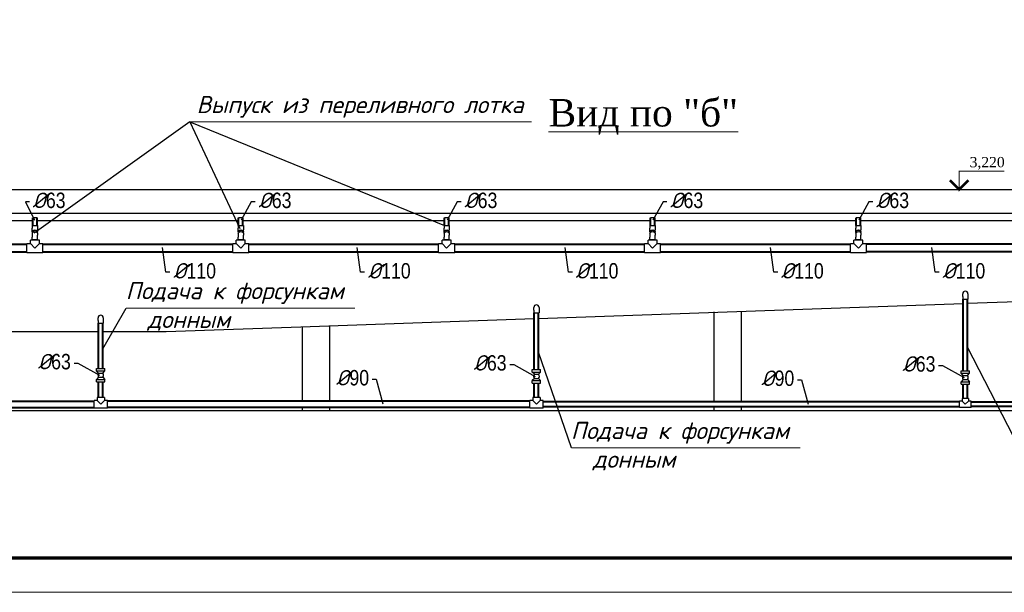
# Model space of a CAD drawing. Extents: x 4114239 to 5838486, y 780458 to 1383318.
# Tile 85 of 231: x 4322822 to 4337171, y 1082284 to 1090637. Entities that reach past the tile are written whole.
import ezdxf

# ---------------------------------------------------------------- set-up
doc = ezdxf.new("R2010")
doc.units = 0
doc.header["$MEASUREMENT"] = 0
doc.layers.add('02', color=7, linetype='Continuous')
doc.layers.add('_AA-LEVEL', color=7, linetype='Continuous')
for name, color, linetype, lineweight in [('линия40', 7, 'Continuous', 5), ('Основные', 160, 'Continuous', 40), ('ПЛАН', 250, 'Continuous', 30)]:
    doc.layers.add(name, color=color, linetype=linetype, lineweight=lineweight)
doc.layers.add('Отметки', color=7, linetype='Continuous', lineweight=0, true_color=0x221726)
doc.styles.add('GOST_P', font='isocpeui.ttf')
doc.styles.add('Nadpisi', font='times.ttf', dxfattribs={"height": 150})
doc.styles.add('ГОСТ 250', font='isocpeui.ttf', dxfattribs={"height": 300})

msp = doc.modelspace()

# ---------------------------------------------------------------- linework, layer by layer
for p, q in [((4325303.9409, 1089144.3629), (4329014.6283, 1087634.3915)), ((4325303.9409, 1089144.3629), (4326028.0388, 1087592.4988)), ((4320322.917, 1088158.2432), (4346582.917, 1088158.2432)), ((4346582.917, 1087808.2432), (4320322.917, 1087808.2432)), ((4320602.917, 1087706.425), (4323012.8553, 1087706.425)), ((4323075.8553, 1087744.2767), (4323012.8553, 1087744.2767)), ((4323075.8553, 1087706.425), (4326012.8553, 1087706.425)), ((4326075.8553, 1087706.425), (4326984.417, 1087706.425)), ((4326984.417, 1087706.425), (4329012.8553, 1087706.425)), ((4329075.8553, 1087706.425), (4332012.8553, 1087706.425)), ((4332075.8553, 1087706.425), (4335012.8553, 1087706.425)), ((4335075.8553, 1087706.425), (4338012.8553, 1087706.425)), ((4324034.417, 1085835.2958), (4324375.4364, 1086428.6994)), ((4330863.4605, 1084389.4197), (4330384.417, 1085785.4525)), ((4337392.0246, 1084388.4703), (4336634.417, 1085858.8724))]:
    msp.add_line(p, q)
at = {"linetype": 'Continuous', "lineweight": 40, "extrusion": (0, 1, 0)}
for p, q in [((4323012.8553, 1087634.3388), (4323012.8553, 1087744.2767)), ((4323075.8553, 1087634.3388), (4323075.8553, 1087744.2767)), ((4326012.8553, 1087634.3388), (4326012.8553, 1087744.2767)), ((4326075.8553, 1087634.3388), (4326075.8553, 1087744.2767)), ((4329012.8553, 1087634.3388), (4329012.8553, 1087744.2767)), ((4329075.8553, 1087634.3388), (4329075.8553, 1087744.2767)), ((4332012.8553, 1087634.3388), (4332012.8553, 1087744.2767)), ((4332075.8553, 1087634.3388), (4332075.8553, 1087744.2767)), ((4335012.8553, 1087634.3388), (4335012.8553, 1087744.2767)), ((4335075.8553, 1087634.3388), (4335075.8553, 1087744.2767)), ((4320530.7406, 1087360.5055), (4322927.3553, 1087360.5055)), ((4323161.3553, 1087360.5055), (4325927.3553, 1087360.5055)), ((4326161.3553, 1087360.5055), (4328927.3553, 1087360.5055)), ((4329161.3553, 1087360.5055), (4331927.3553, 1087360.5055)), ((4332161.3553, 1087360.5055), (4334927.3553, 1087360.5055)), ((4337927.3553, 1087360.5055), (4335161.3553, 1087360.5055)), ((4320530.7406, 1087250.5055), (4322927.3553, 1087250.5055)), ((4323161.3553, 1087250.5055), (4325927.3553, 1087250.5055)), ((4326161.3553, 1087250.5055), (4328927.3553, 1087250.5055)), ((4329161.3553, 1087250.5055), (4331927.3553, 1087250.5055)), ((4332161.3553, 1087250.5055), (4334927.3553, 1087250.5055)), ((4337927.3553, 1087250.5055), (4335161.3553, 1087250.5055)), ((4336571.417, 1085516.4585), (4336571.417, 1086561.0432)), ((4336634.417, 1085516.4585), (4336634.417, 1086561.0432)), ((4330321.417, 1085531.9934), (4330321.417, 1086361.0432)), ((4330384.417, 1085531.9934), (4330384.417, 1086361.0432)), ((4323971.417, 1085550.4488), (4323971.417, 1086211.0432)), ((4324034.417, 1085550.4488), (4324034.417, 1086211.0432)), ((4323971.417, 1085123.2098), (4323971.417, 1085352.4488)), ((4324034.417, 1085123.2098), (4324034.417, 1085352.4488)), ((4330321.417, 1085123.2098), (4330321.417, 1085333.9934)), ((4330384.417, 1085123.2098), (4330384.417, 1085333.9934)), ((4336571.417, 1085109.2098), (4336571.417, 1085318.4585)), ((4336634.417, 1085109.2098), (4336634.417, 1085318.4585)), ((4317943.9124, 1085071.2098), (4323905.917, 1085071.2098)), ((4330255.917, 1085071.2098), (4324099.917, 1085071.2098)), ((4336519.917, 1085063.7098), (4330449.917, 1085063.7098)), ((4317943.9124, 1084981.2098), (4323905.917, 1084981.2098)), ((4330255.917, 1084981.2098), (4324099.917, 1084981.2098)), ((4336519.917, 1084988.7098), (4330449.917, 1084988.7098)), ((4342825.717, 1085057.7098), (4336685.917, 1085057.7098)), ((4342825.717, 1084994.7098), (4336685.917, 1084994.7098))]:
    msp.add_line(p, q, dxfattribs=at)
at = {"linetype": 'Continuous', "extrusion": (0, 1, 0)}
for p, q in [((4326075.8553, 1087744.2767), (4326012.8553, 1087744.2767)), ((4329075.8553, 1087744.2767), (4329012.8553, 1087744.2767)), ((4332075.8553, 1087744.2767), (4332012.8553, 1087744.2767)), ((4335075.8553, 1087744.2767), (4335012.8553, 1087744.2767)), ((4323006.3553, 1087634.2428), (4323006.3553, 1087596.2432)), ((4323006.3553, 1087568.9809), (4323006.3553, 1087596.2432)), ((4323006.3553, 1087542.2325), (4323006.3553, 1087568.9809)), ((4323006.3553, 1087520.509), (4323006.3553, 1087493.639)), ((4323012.8553, 1087535.5381), (4323012.8553, 1087542.2325)), ((4323075.8553, 1087535.5381), (4323075.8553, 1087542.2325)), ((4323082.3553, 1087634.2428), (4323082.3553, 1087596.2432)), ((4323082.3553, 1087596.2432), (4323082.3553, 1087568.9809)), ((4323082.3553, 1087542.2325), (4323082.3553, 1087568.9809)), ((4323082.3553, 1087520.509), (4323082.3553, 1087493.639)), ((4326006.3553, 1087634.2428), (4326006.3553, 1087596.2432)), ((4326006.3553, 1087568.9809), (4326006.3553, 1087596.2432)), ((4326006.3553, 1087542.2325), (4326006.3553, 1087568.9809)), ((4326006.3553, 1087520.509), (4326006.3553, 1087493.639)), ((4326012.8553, 1087535.5381), (4326012.8553, 1087542.2325)), ((4326075.8553, 1087535.5381), (4326075.8553, 1087542.2325)), ((4326082.3553, 1087634.2428), (4326082.3553, 1087596.2432)), ((4326082.3553, 1087596.2432), (4326082.3553, 1087568.9809)), ((4326082.3553, 1087542.2325), (4326082.3553, 1087568.9809)), ((4326082.3553, 1087520.509), (4326082.3553, 1087493.639)), ((4329006.3553, 1087634.2428), (4329006.3553, 1087596.2432)), ((4329006.3553, 1087568.9809), (4329006.3553, 1087596.2432)), ((4329006.3553, 1087542.2325), (4329006.3553, 1087568.9809)), ((4329006.3553, 1087520.509), (4329006.3553, 1087493.639)), ((4329012.8553, 1087535.5381), (4329012.8553, 1087542.2325)), ((4329075.8553, 1087535.5381), (4329075.8553, 1087542.2325)), ((4329082.3553, 1087634.2428), (4329082.3553, 1087596.2432)), ((4329082.3553, 1087596.2432), (4329082.3553, 1087568.9809)), ((4329082.3553, 1087542.2325), (4329082.3553, 1087568.9809)), ((4329082.3553, 1087520.509), (4329082.3553, 1087493.639)), ((4332006.3553, 1087634.2428), (4332006.3553, 1087596.2432)), ((4332006.3553, 1087568.9809), (4332006.3553, 1087596.2432)), ((4332006.3553, 1087542.2325), (4332006.3553, 1087568.9809)), ((4332006.3553, 1087520.509), (4332006.3553, 1087493.639)), ((4332012.8553, 1087535.5381), (4332012.8553, 1087542.2325)), ((4332075.8553, 1087535.5381), (4332075.8553, 1087542.2325)), ((4332082.3553, 1087634.2428), (4332082.3553, 1087596.2432)), ((4332082.3553, 1087596.2432), (4332082.3553, 1087568.9809)), ((4332082.3553, 1087542.2325), (4332082.3553, 1087568.9809)), ((4332082.3553, 1087520.509), (4332082.3553, 1087493.639)), ((4335006.3553, 1087634.2428), (4335006.3553, 1087596.2432)), ((4335006.3553, 1087568.9809), (4335006.3553, 1087596.2432)), ((4335006.3553, 1087542.2325), (4335006.3553, 1087568.9809)), ((4335006.3553, 1087520.509), (4335006.3553, 1087493.639)), ((4335012.8553, 1087535.5381), (4335012.8553, 1087542.2325)), ((4335075.8553, 1087535.5381), (4335075.8553, 1087542.2325)), ((4335082.3553, 1087634.2428), (4335082.3553, 1087596.2432)), ((4335082.3553, 1087596.2432), (4335082.3553, 1087568.9809)), ((4335082.3553, 1087542.2325), (4335082.3553, 1087568.9809)), ((4335082.3553, 1087520.509), (4335082.3553, 1087493.639)), ((4322927.3553, 1087240.0055), (4322927.3553, 1087371.0055)), ((4322927.3553, 1087371.0055), (4322978.8553, 1087371.0055)), ((4323109.8553, 1087422.5055), (4322978.8553, 1087422.5055)), ((4322978.8553, 1087371.0055), (4322978.8553, 1087422.5055)), ((4323044.3553, 1087305.5055), (4322978.8553, 1087371.0055)), ((4323006.3553, 1087493.639), (4323006.3553, 1087466.3252)), ((4323006.3553, 1087428.3252), (4323006.3553, 1087466.3252)), ((4323006.3553, 1087428.3252), (4323082.3553, 1087428.3252)), ((4323012.8553, 1087428.3252), (4323012.8553, 1087422.5055)), ((4323109.8553, 1087371.0055), (4323044.3553, 1087305.5055)), ((4323075.8553, 1087428.3252), (4323075.8553, 1087422.5055)), ((4323082.3553, 1087466.3252), (4323082.3553, 1087493.639)), ((4323082.3553, 1087428.3252), (4323082.3553, 1087466.3252)), ((4323109.8553, 1087371.0055), (4323109.8553, 1087422.5055)), ((4323109.8553, 1087371.0055), (4323161.3553, 1087371.0055)), ((4323161.3553, 1087240.0055), (4323161.3553, 1087371.0055)), ((4325927.3553, 1087240.0055), (4325927.3553, 1087371.0055)), ((4325927.3553, 1087371.0055), (4325978.8553, 1087371.0055)), ((4326109.8553, 1087422.5055), (4325978.8553, 1087422.5055)), ((4325978.8553, 1087371.0055), (4325978.8553, 1087422.5055)), ((4326044.3553, 1087305.5055), (4325978.8553, 1087371.0055)), ((4326006.3553, 1087493.639), (4326006.3553, 1087466.3252)), ((4326006.3553, 1087428.3252), (4326006.3553, 1087466.3252)), ((4326006.3553, 1087428.3252), (4326082.3553, 1087428.3252)), ((4326012.8553, 1087428.3252), (4326012.8553, 1087422.5055)), ((4326109.8553, 1087371.0055), (4326044.3553, 1087305.5055)), ((4326075.8553, 1087428.3252), (4326075.8553, 1087422.5055)), ((4326082.3553, 1087466.3252), (4326082.3553, 1087493.639)), ((4326082.3553, 1087428.3252), (4326082.3553, 1087466.3252)), ((4326109.8553, 1087371.0055), (4326109.8553, 1087422.5055)), ((4326109.8553, 1087371.0055), (4326161.3553, 1087371.0055)), ((4326161.3553, 1087240.0055), (4326161.3553, 1087371.0055)), ((4328927.3553, 1087240.0055), (4328927.3553, 1087371.0055)), ((4328927.3553, 1087371.0055), (4328978.8553, 1087371.0055)), ((4329109.8553, 1087422.5055), (4328978.8553, 1087422.5055)), ((4328978.8553, 1087371.0055), (4328978.8553, 1087422.5055)), ((4329044.3553, 1087305.5055), (4328978.8553, 1087371.0055)), ((4329006.3553, 1087493.639), (4329006.3553, 1087466.3252)), ((4329006.3553, 1087428.3252), (4329006.3553, 1087466.3252)), ((4329006.3553, 1087428.3252), (4329082.3553, 1087428.3252)), ((4329012.8553, 1087428.3252), (4329012.8553, 1087422.5055)), ((4329109.8553, 1087371.0055), (4329044.3553, 1087305.5055)), ((4329075.8553, 1087428.3252), (4329075.8553, 1087422.5055)), ((4329082.3553, 1087466.3252), (4329082.3553, 1087493.639)), ((4329082.3553, 1087428.3252), (4329082.3553, 1087466.3252)), ((4329109.8553, 1087371.0055), (4329109.8553, 1087422.5055)), ((4329109.8553, 1087371.0055), (4329161.3553, 1087371.0055)), ((4329161.3553, 1087240.0055), (4329161.3553, 1087371.0055)), ((4331927.3553, 1087240.0055), (4331927.3553, 1087371.0055)), ((4331927.3553, 1087371.0055), (4331978.8553, 1087371.0055)), ((4332109.8553, 1087422.5055), (4331978.8553, 1087422.5055)), ((4331978.8553, 1087371.0055), (4331978.8553, 1087422.5055)), ((4332044.3553, 1087305.5055), (4331978.8553, 1087371.0055)), ((4332006.3553, 1087493.639), (4332006.3553, 1087466.3252)), ((4332006.3553, 1087428.3252), (4332006.3553, 1087466.3252)), ((4332006.3553, 1087428.3252), (4332082.3553, 1087428.3252)), ((4332012.8553, 1087428.3252), (4332012.8553, 1087422.5055)), ((4332109.8553, 1087371.0055), (4332044.3553, 1087305.5055)), ((4332075.8553, 1087428.3252), (4332075.8553, 1087422.5055)), ((4332082.3553, 1087466.3252), (4332082.3553, 1087493.639)), ((4332082.3553, 1087428.3252), (4332082.3553, 1087466.3252)), ((4332109.8553, 1087371.0055), (4332109.8553, 1087422.5055)), ((4332109.8553, 1087371.0055), (4332161.3553, 1087371.0055)), ((4332161.3553, 1087240.0055), (4332161.3553, 1087371.0055)), ((4334927.3553, 1087240.0055), (4334927.3553, 1087371.0055)), ((4334927.3553, 1087371.0055), (4334978.8553, 1087371.0055)), ((4335109.8553, 1087422.5055), (4334978.8553, 1087422.5055)), ((4334978.8553, 1087371.0055), (4334978.8553, 1087422.5055)), ((4335044.3553, 1087305.5055), (4334978.8553, 1087371.0055)), ((4335006.3553, 1087493.639), (4335006.3553, 1087466.3252)), ((4335006.3553, 1087428.3252), (4335006.3553, 1087466.3252)), ((4335006.3553, 1087428.3252), (4335082.3553, 1087428.3252)), ((4335012.8553, 1087428.3252), (4335012.8553, 1087422.5055)), ((4335109.8553, 1087371.0055), (4335044.3553, 1087305.5055)), ((4335075.8553, 1087428.3252), (4335075.8553, 1087422.5055)), ((4335082.3553, 1087466.3252), (4335082.3553, 1087493.639)), ((4335082.3553, 1087428.3252), (4335082.3553, 1087466.3252)), ((4335109.8553, 1087371.0055), (4335109.8553, 1087422.5055)), ((4335109.8553, 1087371.0055), (4335161.3553, 1087371.0055)), ((4335161.3553, 1087240.0055), (4335161.3553, 1087371.0055)), ((4322927.3553, 1087240.0055), (4323161.3553, 1087240.0055)), ((4325927.3553, 1087240.0055), (4326161.3553, 1087240.0055)), ((4328927.3553, 1087240.0055), (4329161.3553, 1087240.0055)), ((4331927.3553, 1087240.0055), (4332161.3553, 1087240.0055)), ((4334927.3553, 1087240.0055), (4335161.3553, 1087240.0055)), ((4336564.917, 1086599.0432), (4336564.917, 1086638.2432)), ((4336564.917, 1086599.0432), (4336564.917, 1086561.0432)), ((4336564.917, 1086561.0432), (4336640.917, 1086561.0432)), ((4336640.917, 1086638.2432), (4336640.917, 1086599.0432)), ((4336640.917, 1086599.0432), (4336640.917, 1086561.0432)), ((4330314.917, 1086399.0432), (4330314.917, 1086438.2432)), ((4330314.917, 1086399.0432), (4330314.917, 1086361.0432)), ((4330314.917, 1086361.0432), (4330390.917, 1086361.0432)), ((4330390.917, 1086438.2432), (4330390.917, 1086399.0432)), ((4330390.917, 1086399.0432), (4330390.917, 1086361.0432)), ((4323964.917, 1086249.0432), (4323964.917, 1086288.2432)), ((4323964.917, 1086249.0432), (4323964.917, 1086211.0432)), ((4323964.917, 1086211.0432), (4324040.917, 1086211.0432)), ((4324040.917, 1086288.2432), (4324040.917, 1086249.0432)), ((4324040.917, 1086249.0432), (4324040.917, 1086211.0432)), ((4323942.917, 1085550.4488), (4324062.917, 1085550.4488)), ((4323942.917, 1085512.4488), (4323942.917, 1085550.4488)), ((4323942.917, 1085512.4488), (4324062.917, 1085512.4488)), ((4323972.917, 1085481.9488), (4323942.917, 1085512.4488)), ((4324032.917, 1085481.9488), (4324062.917, 1085512.4488)), ((4324062.917, 1085512.4488), (4324062.917, 1085550.4488)), ((4330292.917, 1085531.9934), (4330412.917, 1085531.9934)), ((4330292.917, 1085493.9934), (4330292.917, 1085531.9934)), ((4330292.917, 1085493.9934), (4330412.917, 1085493.9934)), ((4330322.917, 1085463.4934), (4330292.917, 1085493.9934)), ((4330382.917, 1085463.4934), (4330412.917, 1085493.9934)), ((4330412.917, 1085493.9934), (4330412.917, 1085531.9934)), ((4336542.917, 1085516.4585), (4336662.917, 1085516.4585)), ((4336542.917, 1085478.4585), (4336542.917, 1085516.4585)), ((4336662.917, 1085478.4585), (4336662.917, 1085516.4585)), ((4323972.917, 1085420.9488), (4323942.917, 1085390.4488)), ((4323942.917, 1085390.4488), (4324062.917, 1085390.4488)), ((4323942.917, 1085352.4488), (4323942.917, 1085390.4488)), ((4323942.917, 1085352.4488), (4324062.917, 1085352.4488)), ((4323972.917, 1085481.9488), (4323972.9163, 1085481.9481)), ((4323972.917, 1085481.9488), (4324032.917, 1085481.9488)), ((4323972.917, 1085420.9488), (4324032.917, 1085420.9488)), ((4324032.917, 1085481.9488), (4324032.9177, 1085481.9481)), ((4324032.917, 1085420.9488), (4324062.917, 1085390.4488)), ((4324062.917, 1085352.4488), (4324062.917, 1085390.4488)), ((4330322.917, 1085402.4934), (4330292.917, 1085371.9934)), ((4330292.917, 1085371.9934), (4330412.917, 1085371.9934)), ((4330292.917, 1085333.9934), (4330292.917, 1085371.9934)), ((4330322.917, 1085463.4934), (4330322.9163, 1085463.4927)), ((4330322.917, 1085463.4934), (4330382.917, 1085463.4934)), ((4330322.917, 1085402.4934), (4330382.917, 1085402.4934)), ((4330382.917, 1085463.4934), (4330382.9177, 1085463.4927)), ((4330382.917, 1085402.4934), (4330412.917, 1085371.9934)), ((4330412.917, 1085333.9934), (4330412.917, 1085371.9934)), ((4336542.917, 1085478.4585), (4336662.917, 1085478.4585)), ((4336572.917, 1085447.9585), (4336542.917, 1085478.4585)), ((4336572.917, 1085386.9585), (4336542.917, 1085356.4585)), ((4336542.917, 1085356.4585), (4336662.917, 1085356.4585)), ((4336542.917, 1085318.4585), (4336542.917, 1085356.4585)), ((4336572.917, 1085447.9585), (4336572.9163, 1085447.9578)), ((4336572.917, 1085447.9585), (4336632.917, 1085447.9585)), ((4336572.917, 1085386.9585), (4336632.917, 1085386.9585)), ((4336632.917, 1085447.9585), (4336662.917, 1085478.4585)), ((4336632.917, 1085447.9585), (4336632.9177, 1085447.9578)), ((4336632.917, 1085386.9585), (4336662.917, 1085356.4585)), ((4336662.917, 1085318.4585), (4336662.917, 1085356.4585)), ((4330292.917, 1085333.9934), (4330412.917, 1085333.9934)), ((4336542.917, 1085318.4585), (4336662.917, 1085318.4585)), ((4323905.917, 1084972.2098), (4323905.917, 1085080.2098)), ((4323948.917, 1085080.2098), (4323905.917, 1085080.2098)), ((4324056.917, 1085123.2098), (4323948.917, 1085123.2098)), ((4323948.917, 1085123.2098), (4323948.917, 1085080.2098)), ((4324002.917, 1085026.2098), (4323948.917, 1085080.2098)), ((4324056.917, 1085080.2098), (4324002.917, 1085026.2098)), ((4324056.917, 1085123.2098), (4324056.917, 1085080.2098)), ((4324099.917, 1085080.2098), (4324056.917, 1085080.2098)), ((4324099.917, 1084972.2098), (4324099.917, 1085080.2098)), ((4330255.917, 1084972.2098), (4330255.917, 1085080.2098)), ((4330298.917, 1085080.2098), (4330255.917, 1085080.2098)), ((4330406.917, 1085123.2098), (4330298.917, 1085123.2098)), ((4330298.917, 1085123.2098), (4330298.917, 1085080.2098)), ((4330352.917, 1085026.2098), (4330298.917, 1085080.2098)), ((4330406.917, 1085080.2098), (4330352.917, 1085026.2098)), ((4330406.917, 1085123.2098), (4330406.917, 1085080.2098)), ((4330449.917, 1085080.2098), (4330406.917, 1085080.2098)), ((4330449.917, 1084972.2098), (4330449.917, 1085080.2098)), ((4336519.917, 1084981.2098), (4336519.917, 1085071.2098)), ((4336557.917, 1085071.2098), (4336519.917, 1085071.2098)), ((4336647.917, 1085109.2098), (4336557.917, 1085109.2098)), ((4336557.917, 1085109.2098), (4336557.917, 1085071.2098)), ((4336602.917, 1085026.2098), (4336557.917, 1085071.2098)), ((4336647.917, 1085071.2098), (4336602.917, 1085026.2098)), ((4336647.917, 1085109.2098), (4336647.917, 1085071.2098)), ((4336685.917, 1085071.2098), (4336647.917, 1085071.2098)), ((4336685.917, 1084981.2098), (4336685.917, 1085071.2098)), ((4324099.917, 1084972.2098), (4323905.917, 1084972.2098)), ((4330449.917, 1084972.2098), (4330255.917, 1084972.2098)), ((4336685.917, 1084981.2098), (4336519.917, 1084981.2098))]:
    msp.add_line(p, q, dxfattribs=at)
at = {"lineweight": 25}
for p, q in [((4330384.417, 1086279.7253), (4336571.417, 1086498.09)), ((4336634.417, 1086500.3135), (4339342.917, 1086595.9077)), ((4326921.417, 1086157.5018), (4330321.417, 1086277.5018)), ((4320602.917, 1086088.2432), (4323971.417, 1086088.2432)), ((4324034.417, 1086088.2432), (4324959.0915, 1086088.2432)), ((4324959.0915, 1086088.2432), (4326921.417, 1086157.5018)), ((4314952.917, 1084938.2432), (4348332.917, 1084938.2432))]:
    msp.add_line(p, q, dxfattribs=at)
at = {"color": 5, "ltscale": 100}
msp.add_lwpolyline([(4337169.5805, 1088424.9231, 15, 15, 0), (4336513.0744, 1088424.9231, 15, 15, 0), (4336513.0744, 1088158.2432, 37.5, 37.5, 0), (4336647.777, 1088292.9458, 37.5, 37.5, 0)], format="xyseb", dxfattribs=at)
at = {"color": 5, "ltscale": 100, "const_width": 37.5}
msp.add_lwpolyline([(4336647.777, 1088292.9458), (4336513.0744, 1088158.2432), (4336378.3719, 1088292.9458)], dxfattribs=at)
at = {"color": 7, "lineweight": 25, "ltscale": 1000}
for points in [[(4322962.9027, 1087980.3558), (4322905.2422, 1087980.3558), (4323036.9226, 1087714.0753)], [(4326255.2001, 1087980.3558), (4326197.5396, 1087980.3558), (4326050.0231, 1087714.0753)], [(4329255.2001, 1087980.3558), (4329197.5396, 1087980.3558), (4329050.0231, 1087714.0753)], [(4332255.2001, 1087980.3558), (4332197.5396, 1087980.3558), (4332050.0231, 1087714.0753)], [(4335255.2001, 1087980.3558), (4335197.5396, 1087980.3558), (4335050.0231, 1087714.0753)], [(4325011.9141, 1086952.4339), (4324954.2537, 1086952.4339), (4324904.7474, 1087312.8955)], [(4327848.6622, 1086952.4339), (4327791.0017, 1086952.4339), (4327741.4955, 1087312.8955)], [(4330876.2747, 1086952.4339), (4330818.6142, 1086952.4339), (4330769.108, 1087312.8955)], [(4333868.6365, 1086952.4339), (4333810.9761, 1086952.4339), (4333761.4698, 1087312.8955)], [(4336222.3313, 1086952.4339), (4336164.6709, 1086952.4339), (4336115.1646, 1087312.8955)], [(4323613.804, 1085627.7595), (4323671.4645, 1085627.7595), (4323984.4035, 1085451.4462)], [(4329963.804, 1085609.3041), (4330021.4645, 1085609.3041), (4330334.4035, 1085432.9907)], [(4336213.804, 1085593.7692), (4336271.4645, 1085593.7692), (4336584.4035, 1085417.4559)], [(4327960.2691, 1085392.8476), (4328017.9296, 1085392.8476), (4328116.2293, 1085035.5513)], [(4334156.4212, 1085385.3476), (4334214.0817, 1085385.3476), (4334312.3813, 1085028.0513)]]:
    msp.add_lwpolyline(points, dxfattribs=at)
at = {"linetype": 'Continuous'}
for centre, radius, start, end in [((4336602.917, 1086638.2432), 38, 0, 180), ((4330352.917, 1086438.2432), 38, 0, 180), ((4324002.917, 1086288.2432), 38, 0, 180), ((4324002.9156, 1085451.4488), 42.7804, 134.52649304, 225.47484641), ((4324002.9184, 1085451.4488), 42.7804, 314.52515359, 45.47350696), ((4330352.9156, 1085432.9934), 42.7804, 134.52649304, 225.47484641), ((4330352.9184, 1085432.9934), 42.7804, 314.52515359, 45.47350696), ((4336602.9156, 1085417.4585), 42.7804, 134.52649304, 225.47484641), ((4336602.9184, 1085417.4585), 42.7804, 314.52515359, 45.47350696)]:
    msp.add_arc(centre, radius, start, end, dxfattribs=at)
at = {"linetype": 'Continuous', "extrusion": (0, 0, -1)}
for centre, major_axis, ratio, start_param, end_param in [((4323044.3553, 1087542.2325), (38, 0), 0.7102937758, 2.7264468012, 6.2831853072), ((4323044.3553, 1087634.2428), (-38, 0), 0.0045172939, 0, 1.5707963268), ((4323044.3553, 1087520.509), (-38, 0), 0.7071067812, 0, 3.1415926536), ((4323044.3553, 1087542.2325), (31.5, 0), 0.7102937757, 3.1415926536, 6.2831853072), ((4323044.3553, 1087634.2428), (-38, 0), 0.0045172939, 1.5707963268, 3.1415926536), ((4323044.3553, 1087542.2325), (38, 0), 0.7102937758, 0, 0.4151458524), ((4326044.3553, 1087542.2325), (38, 0), 0.7102937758, 2.7264468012, 6.2831853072), ((4326044.3553, 1087634.2428), (-38, 0), 0.0045172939, 0, 1.5707963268), ((4326044.3553, 1087520.509), (-38, 0), 0.7071067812, 0, 3.1415926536), ((4326044.3553, 1087542.2325), (31.5, 0), 0.7102937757, 3.1415926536, 6.2831853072), ((4326044.3553, 1087634.2428), (-38, 0), 0.0045172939, 1.5707963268, 3.1415926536), ((4326044.3553, 1087542.2325), (38, 0), 0.7102937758, 0, 0.4151458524), ((4329044.3553, 1087542.2325), (38, 0), 0.7102937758, 2.7264468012, 6.2831853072), ((4329044.3553, 1087634.2428), (-38, 0), 0.0045172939, 0, 1.5707963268), ((4329044.3553, 1087520.509), (-38, 0), 0.7071067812, 0, 3.1415926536), ((4329044.3553, 1087542.2325), (31.5, 0), 0.7102937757, 3.1415926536, 6.2831853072), ((4329044.3553, 1087634.2428), (-38, 0), 0.0045172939, 1.5707963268, 3.1415926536), ((4329044.3553, 1087542.2325), (38, 0), 0.7102937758, 0, 0.4151458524), ((4332044.3553, 1087542.2325), (38, 0), 0.7102937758, 2.7264468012, 6.2831853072), ((4332044.3553, 1087634.2428), (-38, 0), 0.0045172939, 0, 1.5707963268), ((4332044.3553, 1087520.509), (-38, 0), 0.7071067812, 0, 3.1415926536), ((4332044.3553, 1087542.2325), (31.5, 0), 0.7102937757, 3.1415926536, 6.2831853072), ((4332044.3553, 1087634.2428), (-38, 0), 0.0045172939, 1.5707963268, 3.1415926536), ((4332044.3553, 1087542.2325), (38, 0), 0.7102937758, 0, 0.4151458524), ((4335044.3553, 1087542.2325), (38, 0), 0.7102937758, 2.7264468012, 6.2831853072), ((4335044.3553, 1087634.2428), (-38, 0), 0.0045172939, 0, 1.5707963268), ((4335044.3553, 1087520.509), (-38, 0), 0.7071067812, 0, 3.1415926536), ((4335044.3553, 1087542.2325), (31.5, 0), 0.7102937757, 3.1415926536, 6.2831853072), ((4335044.3553, 1087634.2428), (-38, 0), 0.0045172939, 1.5707963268, 3.1415926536), ((4335044.3553, 1087542.2325), (38, 0), 0.7102937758, 0, 0.4151458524)]:
    msp.add_ellipse(centre, major_axis=major_axis, ratio=ratio, start_param=start_param, end_param=end_param, dxfattribs=at)
at = {"layer": '02'}
msp.add_line((4325303.9409, 1089144.3629), (4323033.6295, 1087520.509), dxfattribs=at)
at = {"layer": 'линия40', "ltscale": 3}
for p, q in [((4367700.1811, 1082783.5615), (4310800.1811, 1082783.5615)), ((4368200.1811, 1082283.5615), (4308800.1811, 1082283.5615))]:
    msp.add_line(p, q, dxfattribs=at)
at = {"layer": 'линия40', "ltscale": 3, "const_width": 50}
msp.add_lwpolyline([(4367700.1811, 1082783.5615), (4310800.1811, 1082783.5615), (4310800.1811, 1123783.5615), (4367700.1811, 1123783.5615)], close=True, dxfattribs=at)
at = {"layer": 'Отметки'}
for p, q in [((4330281.9197, 1089144.3629), (4325303.9409, 1089144.3629)), ((4327706.902, 1086428.6994), (4324375.4364, 1086428.6994)), ((4334194.9261, 1084389.4197), (4330863.4605, 1084389.4197))]:
    msp.add_line(p, q, dxfattribs=at)
at = {"layer": 'ПЛАН'}
for p, q in [((4332942.917, 1085063.7098), (4332942.917, 1086375.9024)), ((4333342.917, 1085063.7098), (4333342.917, 1086385.5024)), ((4326942.917, 1085071.2098), (4326942.917, 1086158.2606)), ((4327342.917, 1085071.2098), (4327342.917, 1086172.3782)), ((4326942.917, 1084938.2432), (4326942.917, 1084981.2098)), ((4327342.917, 1084938.2432), (4327342.917, 1084981.2098)), ((4332942.917, 1084938.2432), (4332942.917, 1084988.7098)), ((4333342.917, 1084938.2432), (4333342.917, 1084988.7098))]:
    msp.add_line(p, q, dxfattribs=at)

# ---------------------------------------------------------------- texts
at = {"lineweight": 5, "insert": (4331910.3777, 1089219.9162), "char_height": 400, "width": 15024.876412, "attachment_point": 5, "style": 'GOST_P'}
msp.add_mtext('{\\fTimes New Roman Cyr|b0|i0|c204|p18;\\LВид по "б"}', dxfattribs=at)
at = {"layer": '_AA-LEVEL', "color": 5, "linetype": 'Continuous', "insert": (4337176.2436, 1088634.1468), "char_height": 150, "width": 1438.498804, "attachment_point": 3, "style": 'Nadpisi'}
msp.add_mtext('3,220', dxfattribs=at)
at = {"layer": 'Основные', "color": 0, "style": 'ГОСТ 250'}
for s, p in [('Выпуск из переливного лотка', (4325400.8851, 1089274.3248)), ('Подача к форсункам ', (4324367.5182, 1086558.6613)), ('  донным', (4324367.5182, 1086139.419)), ('Подача к форсункам ', (4330855.5422, 1084519.3816)), ('  донным', (4330855.5422, 1084100.1392))]:
    msp.add_text(s, height=250, dxfattribs=at).set_placement(p)
at = {"layer": 'Основные', "color": 0, "char_height": 225, "style": 'ГОСТ 250'}
for s, insert, attachment_point in [('%%C{\\fArial Narrow|b0|i0|c0|p34;63}', (4323009.2112, 1087885.7828), 7), ('%%C{\\fArial Narrow|b0|i0|c0|p34;63}', (4326301.5086, 1087885.7828), 7), ('%%C{\\fArial Narrow|b0|i0|c0|p34;63}', (4329301.5086, 1087885.7828), 7), ('%%C{\\fArial Narrow|b0|i0|c0|p34;63}', (4332301.5086, 1087885.7828), 7), ('%%C{\\fArial Narrow|b0|i0|c0|p34;63}', (4335301.5086, 1087885.7828), 7), ('%%C{\\fArial Narrow|b0|i0|c0|p34;110}', (4325058.2227, 1086857.8608), 7), ('%%C{\\fArial Narrow|b0|i0|c0|p34;110}', (4327894.9707, 1086857.8608), 7), ('%%C{\\fArial Narrow|b0|i0|c0|p34;110}', (4330922.5832, 1086857.8608), 7), ('%%C{\\fArial Narrow|b0|i0|c0|p34;110}', (4333914.9451, 1086857.8608), 7), ('%%C{\\fArial Narrow|b0|i0|c0|p34;110}', (4336268.6399, 1086857.8608), 7), ('%%C{\\fArial Narrow|b0|i0|c0|p34;63}', (4323567.4955, 1085533.1864), 9), ('%%C{\\fArial Narrow|b0|i0|c0|p34;63}', (4329917.4955, 1085514.731), 9), ('%%C{\\fArial Narrow|b0|i0|c0|p34;63}', (4336167.4955, 1085499.1962), 9), ('%%C{\\fArial Narrow|b0|i0|c0|p34;90}', (4327913.9606, 1085298.2745), 9), ('%%C{\\fArial Narrow|b0|i0|c0|p34;90}', (4334110.1127, 1085290.7745), 9)]:
    msp.add_mtext(s, dxfattribs=dict(at, insert=insert, attachment_point=attachment_point))

doc.saveas('drawing.dxf')
